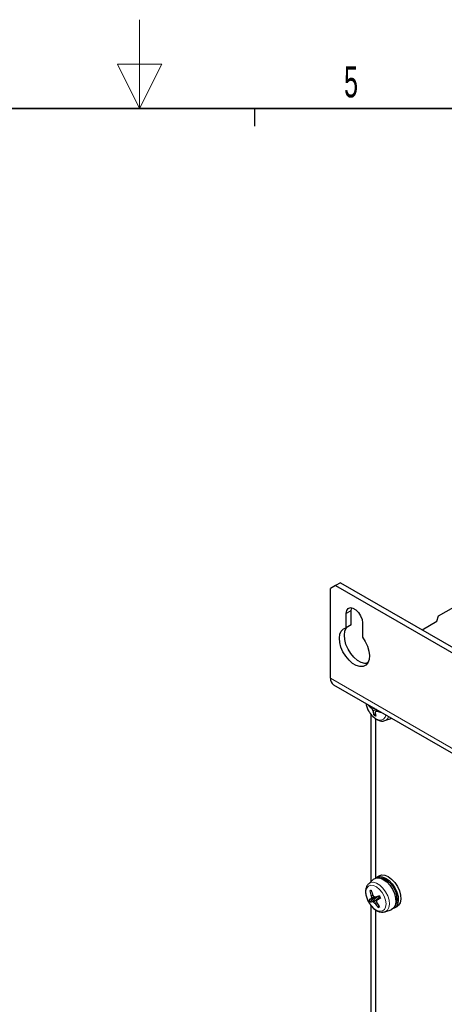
# Paper-space layout 'Blatt4' of a CAD drawing. Header units: millimetres. Extents: x 5 to 418, y 2 to 292.
# Tile 61 of 75: x 203 to 251, y 181 to 292. Entities that reach past the tile are written whole.
import ezdxf

# ---------------------------------------------------------------- set-up
doc = ezdxf.new("R2010")
doc.units = ezdxf.units.MM
doc.layers.add('SLD-0', color=7, linetype='Continuous')
doc.styles.add('SLDTEXTSTYLE0', font='TXT', dxfattribs={"width": 0.605})

psp = doc.layouts.new('Blatt4')

# ---------------------------------------------------------------- linework, layer by layer
at = {"color": 7, "linetype": 'Continuous', "lineweight": 25}
for p, q in [((250.7, 225.25), (264.46, 233.19)), ((239.67, 229), (239.11, 228.68)), ((239.67, 229), (279.27, 206.14)), ((239.11, 228.68), (238.54, 228.35)), ((238.54, 218.23), (238.54, 228.35)), ((239.11, 228.68), (278.7, 205.82)), ((240.31, 223.92), (240.31, 225.53)), ((240.87, 225.86), (240.92, 226.18)), ((240.87, 224.24), (240.87, 225.86)), ((242.15, 224.47), (242.15, 222.85)), ((248.87, 223.7), (250.52, 224.65)), ((250.52, 224.65), (250.7, 225.25)), ((240.87, 224.24), (240.31, 223.92)), ((242.76, 220.01), (242.52, 219.87)), ((238.87, 217.49), (279.6, 193.98)), ((242.81, 215.22), (242.77, 215.2)), ((243.23, 214.98), (243.11, 214.89)), ((243.45, 214.85), (243.24, 214.73)), ((243.72, 214.69), (243.32, 214.54)), ((243.77, 214.66), (243.63, 214.51)), ((243.86, 214.61), (243.77, 214.53)), ((243.09, 214.15), (243.09, 195.29)), ((243.6, 214.17), (243.44, 214.08)), ((243.63, 195.69), (243.63, 213.66)), ((244.67, 213.45), (245.36, 213.67)), ((245.44, 213.7), (245.36, 213.67)), ((243.38, 195.55), (242.84, 195.06)), ((244.05, 195.95), (243.76, 195.79)), ((243.39, 193.37), (242.88, 193.25)), ((243.13, 194.29), (242.97, 194.26)), ((243.39, 193.37), (243.01, 193)), ((243.66, 193.47), (243.11, 193.35)), ((243.32, 193.75), (243.14, 193.67)), ((243.49, 193.58), (243.15, 193.48)), ((243.66, 193.47), (243.26, 193.05)), ((243.39, 193.37), (243.66, 193.47)), ((243.98, 193.48), (243.41, 192.98)), ((244.06, 193.63), (243.62, 193.54)), ((243.92, 193.6), (243.66, 193.47)), ((244.08, 193.59), (243.77, 193.23)), ((243.09, 192.59), (243.09, 173.73)), ((243.73, 192.96), (243.56, 192.84)), ((244.04, 192.48), (243.92, 192.37)), ((244.67, 191.89), (245.36, 192.11)), ((245.39, 192.12), (245.36, 192.11)), ((245.66, 192.28), (245.61, 192.26)), ((245.76, 192.32), (246.05, 192.49)), ((243.63, 174.14), (243.63, 192.1))]:
    psp.add_line(p, q, dxfattribs=at)
at = {"color": 7, "linetype": 'Continuous', "lineweight": 18}
for p, q in [((240.87, 225.86), (240.31, 225.53)), ((238.54, 218.23), (279.27, 194.71)), ((243.6, 195.68), (243.6, 213.68)), ((243.6, 174.13), (243.6, 192.12))]:
    psp.add_line(p, q, dxfattribs=at)
at = {"color": 7, "linetype": 'Continuous', "lineweight": 25, "flags": 128}
for points in [[(240.31, 225.53), (240.36, 225.87), (240.52, 226.09), (240.77, 226.19), (241.07, 226.14), (241.39, 225.96), (241.69, 225.66), (241.93, 225.28), (242.09, 224.87), (242.15, 224.47)], [(242.15, 222.85), (242.46, 222.36), (242.71, 221.84), (242.86, 221.3), (242.92, 220.8), (242.88, 220.34), (242.74, 219.98), (242.51, 219.71), (242.2, 219.57), (241.84, 219.56), (241.43, 219.67), (241.02, 219.91), (240.62, 220.26), (240.25, 220.7), (239.94, 221.19), (239.71, 221.72), (239.57, 222.25), (239.53, 222.76), (239.59, 223.19), (239.74, 223.55), (239.99, 223.79), (240.31, 223.92)], [(242.68, 219.88), (242.4, 219.88), (242, 220), (241.59, 220.24), (241.18, 220.59), (240.82, 221.02), (240.51, 221.52), (240.28, 222.05), (240.14, 222.58), (240.1, 223.08), (240.15, 223.52), (240.31, 223.87), (240.37, 223.95)], [(243.38, 195.55), (243.45, 195.61), (243.75, 195.72), (244.1, 195.7), (244.48, 195.54), (244.87, 195.26), (245.22, 194.88), (245.52, 194.43), (245.75, 193.94), (245.88, 193.44), (245.91, 192.98), (245.83, 192.59), (245.65, 192.3), (245.39, 192.12), (245.39, 192.12)], [(243.63, 195.69), (243.72, 195.76), (244.02, 195.87), (244.37, 195.85), (244.75, 195.69), (245.14, 195.42), (245.49, 195.04), (245.79, 194.58), (246.01, 194.09), (246.15, 193.6), (246.17, 193.14), (246.1, 192.75), (245.92, 192.45), (245.66, 192.28), (245.66, 192.28)], [(244.05, 195.95), (244.3, 196.04), (244.65, 196.01), (245.04, 195.86), (245.42, 195.58), (245.77, 195.2), (246.07, 194.75), (246.3, 194.26), (246.43, 193.76), (246.46, 193.3), (246.38, 192.91), (246.21, 192.62), (246.05, 192.49)], [(244.11, 195.69), (244.26, 195.7), (244.61, 195.6), (244.97, 195.38), (245.32, 195.06), (245.62, 194.65), (245.85, 194.19), (245.99, 193.73), (246.03, 193.29), (245.97, 192.91), (245.85, 192.67)]]:
    psp.add_lwpolyline(points, dxfattribs=at)
at = {"color": 7, "linetype": 'Continuous', "lineweight": 18, "flags": 128}
for points in [[(242.54, 215.38), (242.58, 215.19), (242.73, 214.75), (242.96, 214.33), (243.26, 213.97), (243.59, 213.7), (243.93, 213.54), (244.24, 213.51), (244.51, 213.61), (244.69, 213.83), (244.78, 214.08)], [(244.38, 191.99), (244.61, 192.15), (244.75, 192.42), (244.8, 192.78), (244.74, 193.2), (244.59, 193.64), (244.35, 194.06), (244.06, 194.42), (243.73, 194.69), (243.39, 194.85), (243.07, 194.89), (242.81, 194.79), (242.62, 194.57), (242.53, 194.25), (242.53, 193.85), (242.64, 193.42), (242.84, 192.98), (243.1, 192.59), (243.42, 192.27), (243.76, 192.05), (244.09, 191.95), (244.38, 191.99)], [(242.84, 195.06), (243.04, 195.18), (243.36, 195.22), (243.71, 195.12), (244.09, 194.9), (244.44, 194.56), (244.75, 194.15), (244.98, 193.68), (245.13, 193.2), (245.17, 192.75), (245.11, 192.36), (244.95, 192.07), (244.7, 191.9), (244.66, 191.89)]]:
    psp.add_lwpolyline(points, dxfattribs=at)
at = {"color": 7, "linetype": 'Continuous', "lineweight": 25}
for centre, radius, start, end in [((239.32, 218.14), 0.789, 173.7012, 234.9867), ((244.55, 216.82), 2.41, 222.4657, 233.4059), ((246.33, 217.17), 3.94, 215.3425, 218.3548), ((246.92, 216.28), 4, 202.8271, 205.8222), ((245.81, 214.89), 2.51, 188.224, 198.9665), ((252.04, 209.22), 9.93, 147.8108, 148.5288), ((247.02, 214.71), 3.47, 185.169, 192.4008), ((243.26, 217.56), 3.07, 276.9029, 279.4966), ((245.15, 217.93), 3.67, 247.9283, 256.1861), ((245.02, 216.68), 3.04, 238.7083, 243.0065), ((244.51, 189.89), 3.74, 112.0204, 115.8865), ((246.73, 195.04), 4.24, 204.9141, 208.7109), ((246.8, 184.25), 10.71, 110.0824, 110.9606), ((247.05, 195.13), 4.18, 192.0606, 200.4093), ((245.18, 192.7), 2.17, 158.9452, 162.5447), ((248.95, 196.07), 6.09, 196.7653, 202.4763), ((246.69, 193.89), 3.56, 183.4885, 186.5817), ((247.49, 197.38), 5.53, 221.1875, 223.2518), ((245.48, 199.34), 6.1, 250.6089, 252.1691), ((250.36, 174.17), 20.51, 107.9538, 109.194), ((251.19, 189.88), 8.14, 155.6519, 156.7123), ((241.06, 199.16), 6.52, 294.6037, 298.4656), ((249.66, 196.37), 6.23, 205.5212, 208.1038), ((242.89, 194.38), 1.39, 274.9938, 285.8438), ((244.33, 195.27), 2.46, 244.4734, 248.0687), ((246.12, 195.77), 3.9, 225.7692, 228.7686), ((246.94, 195.06), 4.05, 213.2404, 221.7671), ((248.74, 193.91), 5.09, 189.1539, 191.2369), ((248.59, 195.85), 5.67, 211.1837, 217.173), ((242.77, 195.69), 3.51, 289.1822, 291.8608)]:
    psp.add_arc(centre, radius, start, end, dxfattribs=at)
at = {"color": 7, "linetype": 'Continuous', "lineweight": 18}
psp.add_arc((244.45, 214.09), 0.681, 288.7552, 343.4635, dxfattribs=at)
at = {"color": 7, "linetype": 'Continuous', "lineweight": 25}
for points, knots in [([(242.53, 215.38), (242.55, 215.26), (242.61, 214.98), (242.74, 214.67), (242.85, 214.51), (242.87, 214.47)], [0, 0, 0, 0, 0.407411, 0.888816, 1, 1, 1, 1]), ([(242.87, 214.47), (242.94, 214.37), (243.09, 214.12), (243.4, 213.81), (243.75, 213.55), (244.11, 213.42), (244.42, 213.38), (244.59, 213.43), (244.65, 213.46)], [0, 0, 0, 0, 0.149604, 0.345723, 0.545365, 0.728944, 0.900015, 1, 1, 1, 1]), ([(242.83, 195.03), (242.8, 195), (242.68, 194.91), (242.56, 194.66), (242.48, 194.31), (242.49, 193.9), (242.6, 193.46), (242.73, 193.13), (242.83, 192.98), (242.85, 192.96)], [0, 0, 0, 0, 0.059416, 0.225095, 0.397952, 0.583924, 0.777643, 0.971428, 1, 1, 1, 1]), ([(242.85, 192.96), (242.92, 192.84), (243.07, 192.58), (243.39, 192.26), (243.75, 192), (244.11, 191.86), (244.44, 191.83), (244.63, 191.88), (244.71, 191.9)], [0, 0, 0, 0, 0.158357, 0.34559, 0.536148, 0.711622, 0.875191, 1, 1, 1, 1])]:
    psp.add_open_spline(points, degree=3, knots=knots, dxfattribs=at)
at = {"layer": 'SLD-0', "lineweight": 18}
for p, q in [((217, 292.5), (217, 282.5)), ((219.5, 287.5), (214.5, 287.5)), ((214.5, 287.5), (217, 282.5)), ((217, 282.5), (219.5, 287.5))]:
    psp.add_line(p, q, dxfattribs=at)
at = {"layer": 'SLD-0', "lineweight": 35}
psp.add_line((408, 282.5), (26, 282.5), dxfattribs=at)
at = {"layer": 'SLD-0'}
psp.add_line((230, 280.5), (230, 282.5), dxfattribs=at)
psp.add_line((230, 280.5), (230, 282.5), dxfattribs=at)

# ---------------------------------------------------------------- texts
at = {"layer": 'SLD-0', "insert": (240.85, 287.24), "char_height": 3.5, "attachment_point": 2, "style": 'SLDTEXTSTYLE0'}
psp.add_mtext('5', dxfattribs=at)

doc.saveas('drawing.dxf')
